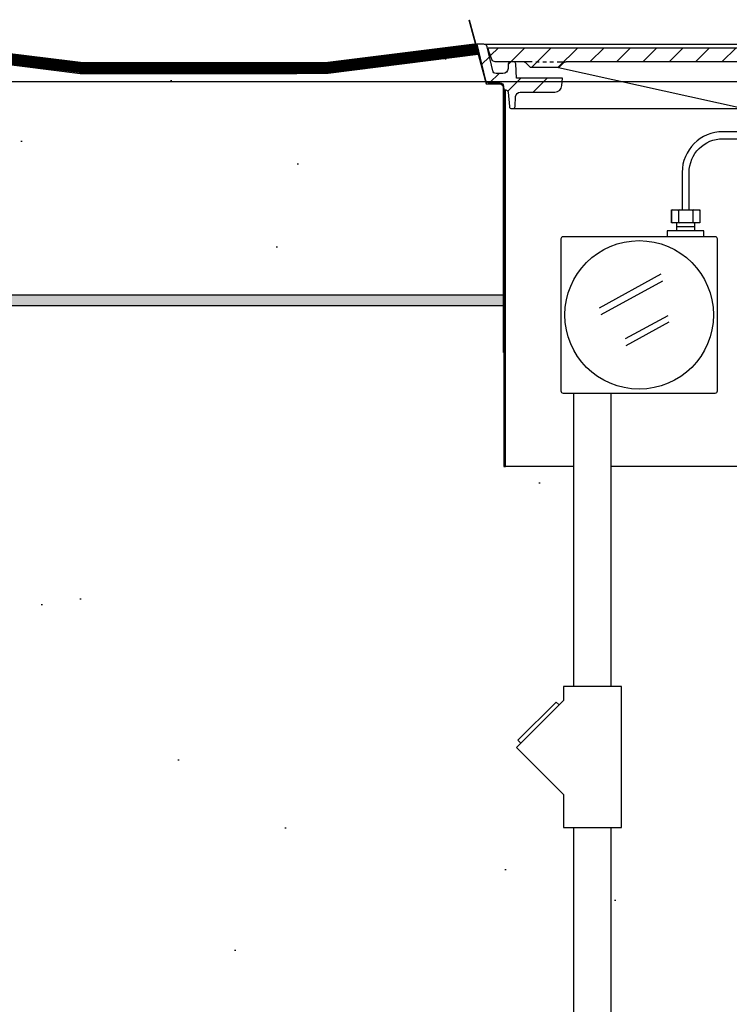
# Model space of a CAD drawing. Extents: x -169 to 6736, y -208 to 3022.
# Tile 195 of 256: x 1725 to 1744, y 395 to 422. Entities that reach past the tile are written whole.
import ezdxf

# ---------------------------------------------------------------- set-up
doc = ezdxf.new("R2010")
doc.units = 0
doc.header["$MEASUREMENT"] = 0
doc.header["$PDSIZE"] = 1
doc.layers.get('DEFPOINTS').update_dxf_attribs({"linetype": 'CONTINUOUS'})
for name, color, linetype in [('CONCRETE-HATCH', 2, 'CONTINUOUS'), ('CONDUIT', 2, 'CONTINUOUS'), ('DIM', 3, 'CONTINUOUS'), ('FREEZE-LINES', 8, 'CONTINUOUS'), ('J-BOX', 2, 'CONTINUOUS'), ('PEAGRAVEL-HATCH', 3, 'CONTINUOUS'), ('PROBE', 2, 'CONTINUOUS'), ('TANK-MANHOLE-18', 2, 'CONTINUOUS'), ('TANK-MANHOLE-COVER-18', 2, 'CONTINUOUS'), ('TANK-MANHOLE-COVER-HATCH-18', 7, 'CONTINUOUS'), ('TANK-MANHOLE-HATCH-18', 7, 'CONTINUOUS'), ('TANK-SLAB', 6, 'CONTINUOUS')]:
    doc.layers.add(name, color=color, linetype=linetype)
doc.styles.add('SIMPLEX', font='simplex')
doc.dimstyles.new('DIM64', dxfattribs={"dimscale": 64, "dimtxt": 0.09375, "dimasz": 0.09375, "dimexe": 0.0625, "dimexo": 0.0625, "dimgap": 0.046875, "dimtad": 1, "dimdec": 4, "dimzin": 3, "dimdsep": 46, "dimlunit": 4, "dimtxsty": 'SIMPLEX', "dimcen": 0, "dimclrd": 256, "dimclre": 256, "dimclrt": 256, "dimadec": 0, "dimazin": 0, "dimtfac": 1, "dimtdec": 4, "dimtmove": 0, "dimatfit": 3, "dimfxl": 1, "dimfrac": 2, "dimtolj": 1, "dimtzin": 0, "dimarcsym": 0})
pattern_1 = [(45, (89.72537, -564.00736), (-0.35355339, 0.35355339), [])]

# ---------------------------------------------------------------- blocks, each defined once
blk = doc.blocks.new('*D17')
at = {"layer": 'DEFPOINTS', "color": 0, "transparency": 16777216}
for p in [(1422.429, 414.289), (2052.154, 410.007), (1422.429, 136.516)]:
    blk.add_point(p, dxfattribs=at)
at = {"layer": 'DIM', "lineweight": -2, "transparency": 16777216}
for p, q in [((1422.429, 410.289), (1422.429, 132.516)), ((2052.154, 406.007), (2052.154, 132.516)), ((2046.154, 136.516), (1428.429, 136.516))]:
    blk.add_line(p, q, dxfattribs=at)
at = {"layer": 'DIM', "transparency": 16777216}
for points in [[(1428.429, 137.516), (1428.429, 135.516), (1422.429, 136.516)], [(2046.154, 137.516), (2046.154, 135.516), (2052.154, 136.516)]]:
    blk.add_solid(points, dxfattribs=at)
at = {"layer": 'DIM', "transparency": 16777216, "insert": (1737.291, 144.087), "char_height": 6, "attachment_point": 5, "style": 'SIMPLEX'}
blk.add_mtext('\\A1;52\'-5 3/4" (F.V. TANK SLAB)', dxfattribs=at)

msp = doc.modelspace()

# ---------------------------------------------------------------- hatches: boundary and pattern name
at = {"layer": 'CONCRETE-HATCH'}
h = msp.add_hatch(dxfattribs=at)
h.set_pattern_fill('AR-CONC', color=256, scale=2.67, style=0)
h.set_pattern_definition([(50, (1615.554, 414.289), (19.1508, -1.6755), [2.0025, -22.0275]), (355, (1615.554, 414.289), (-3.7047, 20.0835), [1.602, -17.622]), (100.451, (1617.15, 414.149), (15.4462, 18.408), [1.7019, -18.7205]), (46.184, (1615.554, 419.629), (28.4953, -4.4194), [3.004, -33.041]), (96.636, (1617.93, 419.26), (24.9555, 26.009), [2.553, -28.081]), (351.184, (1615.554, 419.63), (24.9555, 26.009), [2.403, -26.433]), (21, (1618.224, 418.294), (15.9374, -10.75), [2.0025, -22.0275]), (326, (1618.224, 418.294), (6.4965, 19.3615), [1.602, -17.622]), (71.451, (1619.552, 417.398), (22.434, 8.6116), [1.7019, -18.7205]), (37.5, (1615.554, 414.2886), (0.32467, 8.88827), [0, -17.4084, 0, -17.889, 0, -17.68875]), (7.5, (1615.554, 414.289), (7.02396, 10.5308), [0, -10.1994, 0, -17.0079, 0, -6.74175]), (327.5, (1609.6, 414.2886), (14.25306, -0.6022), [0, -6.675, 0, -20.826, 0, -27.6345]), (317.5, (1606.93, 414.289), (15.5711, 2.6728), [0, -8.6775, 0, -13.8306, 0, -19.6245])])
h.paths.add_polyline_path([(1736.87778, 418.79096), (1737.59321, 419.6672), (1737.59321, 421.21902), (1733.64993, 420.72611), (1721.6674, 420.72611), (1721.45947, 419.94932), (1721.56343, 419.94932), (1721.43247, 419.92254), (1721.54116, 419.20713), (1721.54116, 414.22482), (1738.38572, 414.28861), (1738.38572, 415.964), (1736.87778, 415.964)])
h = msp.add_hatch(dxfattribs=at)
h.set_pattern_fill('AR-CONC', color=256, scale=2.67, angle=180, style=0)
h.set_pattern_definition([(230, (1662.154, 420.806), (-19.151, 1.6755), [2.0025, -22.0275]), (175, (1662.154, 420.806), (3.7047, -20.0835), [1.602, -17.622]), (280.451, (1660.558, 420.946), (-15.446, -18.408), [1.702, -18.7205]), (226.184, (1662.154, 415.466), (-28.495, 4.419), [3.004, -33.041]), (276.636, (1659.78, 415.834), (-24.9555, -26.009), [2.553, -28.081]), (171.184, (1662.154, 415.466), (-24.955, -26.009), [2.403, -26.433]), (201, (1659.484, 416.801), (-15.9374, 10.75), [2.0025, -22.0275]), (146, (1659.484, 416.8), (-6.4965, -19.3615), [1.602, -17.622]), (251.451, (1658.156, 417.697), (-22.434, -8.6116), [1.702, -18.7205]), (217.5, (1662.154, 420.806), (-0.32467, -8.88827), [0, -17.4084, 0, -17.889, 0, -17.68875]), (187.5, (1662.154, 420.806), (-7.024, -10.5308), [0, -10.1994, 0, -17.0079, 0, -6.74175]), (147.5, (1668.108, 420.806), (-14.25306, 0.6022), [0, -6.675, 0, -20.826, 0, -27.6345]), (137.5, (1670.778, 420.806), (-15.571, -2.6728), [0, -8.6775, 0, -13.8306, 0, -19.6245])])
h.paths.add_polyline_path([(1723.94572, 416.3036), (1723.23029, 415.42736), (1723.23029, 413.87555), (1727.17357, 414.36846), (1739.1561, 414.36846), (1739.36403, 415.14524), (1739.26007, 415.14524), (1739.39103, 415.17202), (1739.28234, 415.88743), (1739.28234, 420.86974), (1722.43778, 420.80596), (1722.43778, 419.13057), (1723.94572, 419.13057)])
at = {"layer": 'PEAGRAVEL-HATCH'}
h = msp.add_hatch(dxfattribs=at)
h.set_pattern_fill('AR-SAND', color=256, scale=7.5, style=0)
h.set_pattern_definition([(37.5, (569.323, 30.198), (-0.47245, 14.45118), [0, -11.4, 0, -12.75, 0, -12.1875]), (7.5, (569.323, 30.198), (13.27333, 21.1661), [0, -6.15, 0, -10.275, 0, -3.9375]), (327.5, (560.098, 30.198), (23.35606, 0.04244), [0, -3.75, 0, -13.5, 0, -17.625]), (317.5, (560.098, 30.198), (22.54595, 6.58257), [0, -1.875, 0, -8.85, 0, -10.125])])
h.paths.add_polyline_path([(1678.80732, 397.95192), (1674.24819, 399.33855), (1674.16889, 402.82494), (1673.05885, 403.14188), (1673.05885, 413.95761), (1637.65794, 414.06209), (1637.65794, 409.70659), (1630.64769, 409.70659), (1630.64769, 371.25844), (1678.97797, 371.25844)])
h.paths.add_polyline_path([(1678.94818, 370.30176), (1630.56261, 370.29867), (1630.56261, 352.56309), (1631.45296, 351.91005), (1631.45296, 351.55925), (1633.05376, 351.55925), (1634.10236, 353.65645), (1639.05376, 353.55925), (1640.05376, 351.55925), (1653.05376, 351.55925), (1654.05376, 353.55925), (1659.05376, 353.55925), (1660.05376, 351.55925), (1669.55376, 351.55925), (1670.55376, 353.55925), (1675.55376, 353.55925), (1676.55376, 351.55925), (1678.02984, 351.55924), (1678.72564, 353.2784), (1678.36441, 359.1221), (1679.04889, 359.12203)])
h.paths.add_polyline_path([(1711.86302, 397.98375), (1707.34302, 399.34369), (1707.01902, 402.97021), (1706.02982, 403.2003), (1706.02982, 414.12804), (1689.55426, 414.12804), (1689.55426, 403.25428), (1688.73965, 403.06613), (1688.5332, 402.8201), (1688.5332, 401.21886), (1688.29899, 401.21886), (1688.22155, 399.34587), (1683.85452, 398.00535), (1683.77708, 396.81562), (1683.65216, 396.81562), (1683.65216, 371.30176), (1711.92965, 371.30694)])
h.paths.add_polyline_path([(1711.944, 370.30176), (1683.55012, 370.3049), (1683.55377, 359.1221), (1684.24313, 359.1221), (1683.88189, 353.2784), (1684.57824, 351.91004), (1684.57824, 351.55925), (1686.05376, 351.55925), (1687.05376, 353.55925), (1692.05376, 353.55925), (1693.05376, 351.55925), (1702.55376, 351.55925), (1703.55376, 353.55925), (1708.55376, 353.55925), (1709.55376, 351.55925), (1711.01819, 351.55925), (1711.66739, 352.55925), (1711.944, 352.55918)])
h.paths.add_polyline_path([(1739.83168, 409.73965), (1737.97196, 409.73965), (1737.97196, 414.06672), (1722.59511, 414.06672), (1722.59511, 403.25007), (1721.62025, 403.04246), (1721.52437, 401.25377), (1721.20475, 399.33731), (1716.80992, 398.02774), (1716.6452, 396.76607), (1716.6452, 371.30176), (1736.80864, 371.28118), (1739.0752, 372.31454), (1739.83168, 373.89371)])
h.paths.add_polyline_path([(1738.32237, 362.32058), (1741.12897, 364.82693), (1744.1446, 365.09547), (1744.97124, 366.08769), (1744.9542, 409.70253), (1740.83773, 409.70253), (1740.83773, 374.30176), (1739.50146, 370.32906), (1716.64497, 370.30176), (1716.64079, 352.55925), (1716.91739, 352.55925), (1717.56659, 351.91005), (1717.56659, 351.55925), (1719.05376, 351.55925), (1720.05376, 353.55925), (1725.05376, 353.55925), (1726.05376, 351.55925), (1735.55376, 351.55925), (1736.55376, 353.55925), (1737.51571, 353.55925), (1737.51571, 359.08925)])
h = msp.add_hatch(dxfattribs=at)
h.set_pattern_fill('AR-SAND', color=256, scale=7.5, style=0)
h.set_pattern_definition([(37.5, (1649.84, 290.516), (-0.47245, 14.4512), [0, -11.4, 0, -12.75, 0, -12.1875]), (7.5, (1649.84, 290.516), (13.2733, 21.1661), [0, -6.15, 0, -10.275, 0, -3.9375]), (327.5, (1640.615, 290.516), (23.3561, 0.04244), [0, -3.75, 0, -13.5, 0, -17.625]), (317.5, (1640.615, 290.516), (22.546, 6.5826), [0, -1.875, 0, -8.85, 0, -10.125])])
edge = h.paths.add_edge_path()
edge.add_line((1821.89769, 414.00736), (1756.76548, 414.00736))
edge.add_line((1756.76548, 414.00736), (1756.75267, 412.74358))
edge.add_line((1756.75267, 412.74358), (1756.73676, 409.69624))
edge.add_line((1756.73676, 409.69624), (1748.48212, 409.69624))
edge.add_line((1748.48212, 409.69624), (1749.61798, 409.69624))
edge.add_line((1749.61798, 409.69624), (1749.61798, 366.04592))
edge.add_line((1749.61798, 366.04592), (1741.64769, 366.04592))
edge.add_arc((1742.29689, 366.04592), 0.6492, 180, 270)
edge.add_line((1742.29689, 365.39672), (1742.29689, 365.04592))
edge.add_line((1742.29689, 365.04592), (1745.10808, 365.04592))
edge.add_arc((1750.60952, 340.48883), 25.16578, 47.509874, 102.627292, ccw=False)
edge.add_line((1767.60808, 359.04592), (1767.60808, 351.51592))
edge.add_line((1767.60808, 351.51592), (1767.10808, 351.51592))
edge.add_line((1767.10808, 351.51592), (1768.10808, 353.51592))
edge.add_line((1768.10808, 353.51592), (1771.83828, 353.51592))
edge.add_line((1771.83828, 353.51592), (1767.45517, 351.51592))
edge.add_line((1767.45517, 351.51592), (1767.76099, 351.51592))
edge.add_arc((1760.15954, 290.24693), 61.73873, 0.2496322, 82.927634, ccw=False)
edge.add_line((1821.89769, 290.51592), (1821.89769, 414.00736))
at = {"layer": 'TANK-MANHOLE-COVER-HATCH-18', "linetype": 'Continuous'}
h = msp.add_hatch(dxfattribs=at)
h.set_pattern_fill('LINE', color=256, scale=4, angle=45, style=0)
h.set_pattern_definition(pattern_1)
h.paths.add_polyline_path([(1737.63927, 420.91443), (1737.64482, 420.85062), (1737.73673, 420.59877, 0.31505809), (1737.8248, 420.53716), (1738.5769, 420.53716, -0.20068244), (1738.64364, 420.50925), (1738.74318, 420.40834, 0.20068244), (1738.80992, 420.38042), (1739.14973, 420.38042), (1739.48953, 420.38042, 0.20067998), (1739.55627, 420.40834), (1739.65582, 420.50925, -0.20067998), (1739.72256, 420.53716), (1745.44124, 420.53716, -0.38336671), (1745.68982, 420.31372), (1745.7853, 419.42017, 0.38336671), (1745.94067, 419.28052), (1745.96749, 419.28052, 0.38336671), (1746.12286, 419.42017), (1746.2183, 420.31337, -0.38376912), (1746.46728, 420.53716), (1748.33004, 420.53716, -0.38581775), (1748.5806, 420.31159), (1748.67441, 419.42042, 0.38381878), (1748.8298, 419.28052), (1748.85806, 419.28052, 0.38381878), (1749.01345, 419.42042), (1749.10744, 420.31333, -0.38381878), (1749.35607, 420.53716), (1755.07614, 420.53716, -0.20067998), (1755.14288, 420.50925), (1755.24243, 420.40834, 0.20067998), (1755.30917, 420.38042), (1755.64898, 420.38042), (1755.98878, 420.38042, 0.20068244), (1756.05552, 420.40834), (1756.15507, 420.50925, -0.20068244), (1756.22181, 420.53716), (1756.97251, 420.53716, 0.31505687), (1757.06058, 420.59877), (1757.1525, 420.85062), (1757.15805, 420.91443), (1747.39935, 420.91443)])
at = {"layer": 'TANK-MANHOLE-HATCH-18', "linetype": 'Continuous'}
h = msp.add_hatch(dxfattribs=at)
h.set_pattern_fill('LINE', color=256, scale=4, angle=45, style=0)
h.set_pattern_definition(pattern_1)
h.paths.add_polyline_path([(1738.1705, 419.72568), (1738.20516, 419.33747, 0.45806569), (1738.28205, 419.28226, 0.46914088), (1738.35911, 419.33974), (1738.37304, 419.60455, -0.39889443), (1738.49787, 419.72298), (1739.42575, 419.72298, 0.39805028), (1739.61296, 419.90008), (1739.62409, 420.10025), (1738.39796, 420.10025), (1738.37853, 420.47787, 0.39923087), (1738.31611, 420.53716), (1738.23709, 420.53716, 0.39953151), (1738.17467, 420.47781), (1738.16852, 420.35585, -0.39953151), (1738.02807, 420.22231), (1737.84981, 420.22231, -0.34858266), (1737.75851, 420.29476), (1737.60893, 420.93605, 0.34699278), (1737.51855, 421.00736), (1737.33546, 421.00736), (1737.5533, 420.06802, 0.34818324), (1737.67507, 419.97125), (1737.95551, 419.97125, -0.40020821), (1738.04985, 419.88201), (1738.05537, 419.78262), (1738.10825, 419.78262, -0.38836603)])
at = {"layer": 'TANK-SLAB'}
msp.add_hatch(color=256, dxfattribs=at).paths.add_polyline_path([(1738.05309, 414.28861), (1721.6263, 414.28861), (1721.6263, 414.00736), (1738.05309, 414.00736)])

# ---------------------------------------------------------------- linework, layer by layer
at = {"layer": 'CONDUIT'}
for p, q in [((1739.93166, 403.79544), (1739.93166, 411.65995)), ((1740.93166, 403.79544), (1740.93166, 411.65995)), ((1739.93166, 374.25844), (1739.93166, 400.01755)), ((1740.93166, 374.25844), (1740.93166, 400.01755))]:
    msp.add_line(p, q, dxfattribs=at)
msp.add_lwpolyline([(1739.65386, 403.4207), (1738.39674, 402.16358), (1739.65386, 400.90647), (1739.65386, 400.01755), (1741.20946, 400.01755), (1741.20946, 403.79544), (1739.65386, 403.79544)], close=True, dxfattribs=at)
msp.add_lwpolyline([(1739.536, 403.30285), (1739.45743, 403.38142), (1738.43602, 402.36001), (1738.51459, 402.28144)], dxfattribs=at)
at = {"layer": 'DEFPOINTS'}
for points in [[(1737.123, 421.66444), (1737.58209, 419.94932), (1737.96798, 419.94932), (1738.01282, 419.92254), (1738.03932, 419.87263), (1738.03932, 412.74358)], [(1737.123, 421.66444), (1737.58209, 419.94932), (1737.96798, 419.94932), (1738.01282, 419.92254), (1738.03932, 419.87263), (1738.03932, 412.74358)], [(1737.12924, 421.66444), (1737.58833, 419.94932), (1737.97422, 419.94932), (1738.01906, 419.92254), (1738.04556, 419.87263), (1738.04556, 412.74358)]]:
    msp.add_lwpolyline(points, dxfattribs=at)
at = {"layer": 'FREEZE-LINES', "linetype": 'Continuous'}
msp.add_line((1130.21218, 420.00736), (1904.5822, 420.00736), dxfattribs=at)
at = {"layer": 'J-BOX', "color": 7}
for p, q in [((1740.61767, 413.94723), (1742.27006, 414.85258)), ((1740.66324, 413.76586), (1742.31563, 414.67121)), ((1741.31859, 413.11857), (1742.45795, 413.74283)), ((1741.32988, 412.9372), (1742.48779, 413.57162))]:
    msp.add_line(p, q, dxfattribs=at)
at = {"layer": 'J-BOX'}
msp.add_lwpolyline([(1743.77622, 411.71551), (1743.77622, 415.79314, 0.41421356), (1743.72066, 415.8487), (1739.64303, 415.8487, 0.41421356), (1739.58747, 415.79314), (1739.58747, 411.71551, 0.41421356), (1739.64303, 411.65995), (1743.72066, 411.65995, 0.41421356)], format="xyb", close=True, dxfattribs=at)
msp.add_circle((1741.68184, 413.75432), 1.98948, dxfattribs=at)
at = {"layer": 'PROBE'}
for p, q in [((1742.68761, 416.0062), (1742.68761, 416.21742)), ((1743.17645, 416.0062), (1743.17645, 416.21742))]:
    msp.add_line(p, q, dxfattribs=at)
at = {"layer": 'PROBE', "color": 7}
msp.add_line((1743.17645, 416.11181), (1742.68761, 416.11181), dxfattribs=at)
at = {"layer": 'PROBE'}
msp.add_lwpolyline([(1746.5606, 415.55228), (1746.5606, 417.57011, 0.41421356), (1745.46685, 418.66386), (1743.92698, 418.66386, 0.41421356), (1742.83323, 417.57011), (1742.83323, 416.56761), (1743.02073, 416.56761), (1743.02073, 417.57011, -0.41421356), (1743.92698, 418.47636), (1745.46685, 418.47636, -0.41421356), (1746.3731, 417.57011), (1746.3731, 415.55228)], format="xyb", close=True, dxfattribs=at)
at = {"layer": 'PROBE', "color": 7}
for points in [[(1742.57802, 416.56761, 0.41421356), (1742.54677, 416.53636), (1742.54677, 416.24867, 0.41421356), (1742.57802, 416.21742)], [(1742.70563, 416.56761, -0.41421356), (1742.73688, 416.53636), (1742.73688, 416.24867, -0.41421356), (1742.70563, 416.21742)], [(1742.76813, 416.56761, 0.41421356), (1742.73688, 416.53636), (1742.73688, 416.24867, 0.41421356), (1742.76813, 416.21742)], [(1743.08584, 416.56761, -0.41421356), (1743.11709, 416.53636), (1743.11709, 416.24867, -0.41421356), (1743.08584, 416.21742)], [(1743.14834, 416.56761, 0.41421356), (1743.11709, 416.53636), (1743.11709, 416.24867, 0.41421356), (1743.14834, 416.21742)], [(1743.27595, 416.56761, -0.41421356), (1743.3072, 416.53636), (1743.3072, 416.24867, -0.41421356), (1743.27595, 416.21742)]]:
    msp.add_lwpolyline(points, format="xyb", dxfattribs=at)
at = {"layer": 'PROBE'}
msp.add_lwpolyline([(1742.54677, 416.56761), (1743.3072, 416.56761), (1743.3072, 416.21742), (1742.54677, 416.21742)], close=True, dxfattribs=at)
msp.add_lwpolyline([(1743.41373, 415.8487), (1743.41373, 416.0062), (1742.43014, 416.0062), (1742.43014, 415.8487)], dxfattribs=at)
at = {"layer": 'PROBE', "linetype": 'Continuous'}
msp.add_arc((1742.57802, 416.24867), 0.03125, 180, 270, dxfattribs=at)
at = {"layer": 'TANK-MANHOLE-18', "color": 7, "linetype": 'Continuous'}
for p, q in [((1737.53103, 421.00736), (1757.27877, 421.00736)), ((1738.28284, 419.28052), (1744.55032, 419.28052)), ((1739.93166, 409.69624), (1738.10739, 409.69624)), ((1745.11798, 409.69624), (1740.93166, 409.69624))]:
    msp.add_line(p, q, dxfattribs=at)
at = {"layer": 'TANK-MANHOLE-18', "linetype": 'Continuous'}
msp.add_lwpolyline([(1738.23709, 420.53716, 0.39953151), (1738.17467, 420.47781), (1738.16852, 420.35585, -0.39953151), (1738.02807, 420.22231), (1737.84981, 420.22231, -0.34858266), (1737.75851, 420.29476), (1737.60917, 420.93502, 0.35017412), (1737.51855, 421.00736), (1737.33546, 421.00736), (1737.55322, 420.06835, 0.3489397), (1737.67507, 419.97125), (1737.95551, 419.97125, -0.39805274), (1738.04981, 419.8827), (1738.05537, 419.78262), (1738.10825, 419.78262, -0.38836603), (1738.1705, 419.72568), (1738.20516, 419.33747, 0.38836603), (1738.26741, 419.28052), (1738.29669, 419.28052, 0.39889443), (1738.35911, 419.33974), (1738.37304, 419.60455, -0.39889443), (1738.49787, 419.72298), (1739.42575, 419.72298, 0.39805028), (1739.61296, 419.90008), (1739.62409, 420.10025), (1738.39796, 420.10025), (1738.37853, 420.47787, 0.39923087), (1738.31611, 420.53716)], format="xyb", close=True, dxfattribs=at)
msp.add_lwpolyline([(1738.10114, 419.74933), (1738.05399, 419.74933), (1738.05399, 409.69624), (1738.10114, 409.69624), (1738.10114, 419.78262)], dxfattribs=at)
at = {"layer": 'TANK-MANHOLE-COVER-18', "linetype": 'Continuous'}
for p, q in [((1738.81546, 420.53716), (1738.5769, 420.53716)), ((1738.91116, 420.53716), (1739.00686, 420.53716)), ((1739.10257, 420.53716), (1739.19827, 420.53716)), ((1739.29259, 420.53716), (1739.38829, 420.53716)), ((1739.484, 420.53716), (1739.72256, 420.53716))]:
    msp.add_line(p, q, dxfattribs=at)
msp.add_lwpolyline([(1745.44124, 420.53716), (1739.72256, 420.53716, 0.20067998), (1739.65582, 420.50925), (1739.55627, 420.40834, -0.20067998), (1739.48953, 420.38042), (1739.14973, 420.38042), (1738.80992, 420.38042, -0.20068244), (1738.74318, 420.40834), (1738.64364, 420.50925, 0.20068244), (1738.5769, 420.53716), (1737.8248, 420.53716, -0.31505809), (1737.73673, 420.59877), (1737.64482, 420.85062), (1737.63927, 420.91443), (1747.39935, 420.91443)], format="xyb", dxfattribs=at)
at = {"layer": 'TANK-MANHOLE-COVER-18', "color": 1, "linetype": 'Continuous'}
msp.add_lwpolyline([(1739.52234, 420.3875), (1744.49628, 419.28643, 0.0545173), (1744.55032, 419.28052), (1750.24762, 419.28052, 0.05450917), (1750.30165, 419.28643), (1755.27637, 420.3875)], format="xyb", dxfattribs=at)
at = {"layer": 'TANK-SLAB'}
for p, q in [((1721.62713, 414.28861), (1738.03932, 414.28861)), ((1721.62713, 414.00736), (1738.03932, 414.00736))]:
    msp.add_line(p, q, dxfattribs=at)
at = {"layer": 'TANK-SLAB', "const_width": 0.3}
msp.add_lwpolyline([(1737.33546, 420.88395), (1733.33546, 420.38395), (1726.72697, 420.38395), (1722.73625, 420.87549)], dxfattribs=at)
at = {"layer": 'TANK-SLAB'}
for points in [[(1722.73851, 421.00592), (1726.72697, 420.50736), (1730.59181, 420.50736)], [(1737.33546, 421.00736), (1733.33546, 420.50736), (1729.19013, 420.50736)], [(1722.74845, 420.72123), (1726.70946, 420.22611), (1732.51243, 420.22611)], [(1737.37348, 420.72867), (1733.35297, 420.22611), (1730.12798, 420.22611)]]:
    msp.add_lwpolyline(points, dxfattribs=at)

# ---------------------------------------------------------------- dimensions: what is measured, and where the dimension line sits
at = {"layer": 'DIM'}
dim = msp.add_linear_dim(base=(1422.42894, 136.51592), p1=(2052.15406, 410.00736), p2=(1422.42894, 414.28861), angle=180, text='<> (F.V. TANK SLAB)', dimstyle='DIM64', dxfattribs=at)
dim.commit()
dim.dimension.update_dxf_attribs({"geometry": '*D17', "text_midpoint": (1737.2915, 144.08735)})

doc.saveas('drawing.dxf')
